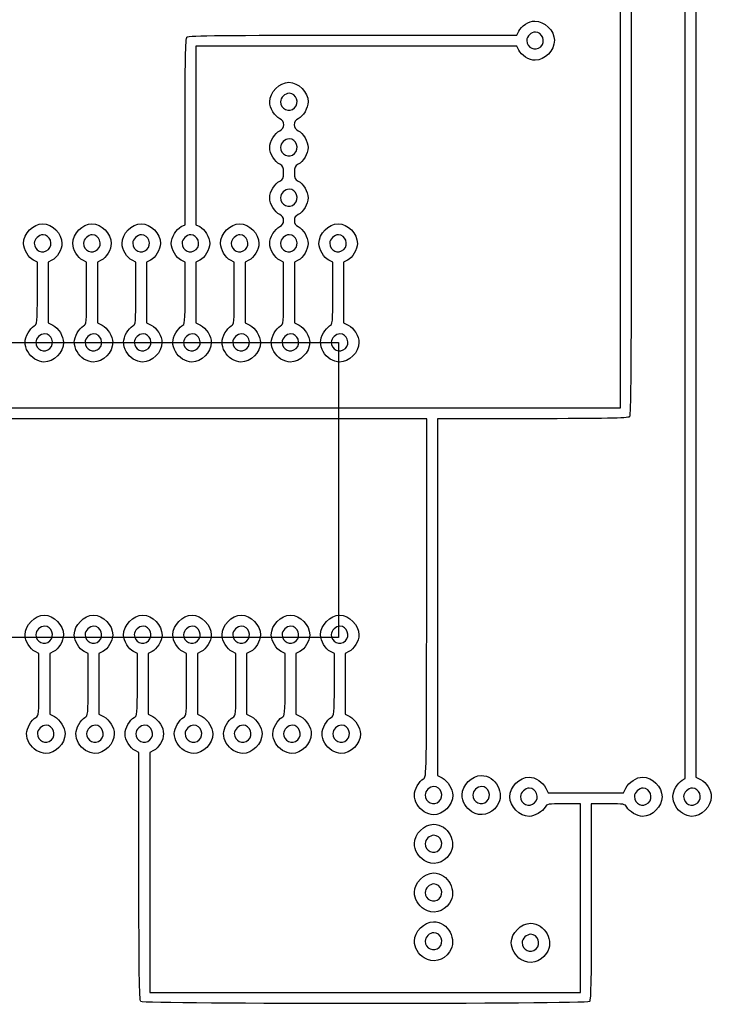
# Model space of a CAD drawing. Header units: millimetres. Extents: x 13 to 91, y 16 to 144.
# Tile 7 of 16: x 51 to 87, y 47 to 98. Entities that reach past the tile are written whole.
import ezdxf

# ---------------------------------------------------------------- set-up
doc = ezdxf.new("R2010")
doc.units = ezdxf.units.MM
doc.layers.add('Layer_1', color=7, linetype='CONTINUOUS')

msp = doc.modelspace()

# ---------------------------------------------------------------- linework, layer by layer
at = {"layer": 'Layer_1', "color": 7}
for points in [[(85.508338, 58.45443), (85.671716, 58.5437), (85.671716, 84.737159), (85.671716, 110.930622), (77.795246, 110.930622), (69.918776, 110.930622), (69.918776, 110.118333), (69.918776, 109.306044), (71.019849, 109.306044)], [(35.190888, 80.211403), (34.991805, 80.118792), (34.991805, 78.913397), (34.991805, 77.708002), (58.660994, 77.708002), (82.330183, 77.708002), (82.330183, 92.884767), (82.330183, 108.061534), (82.131099, 108.154144)], [(83.086189, 108.154144), (82.887105, 108.061534), (82.887105, 92.697941)], [(68.489832, 96.959251), (76.974102, 96.959251), (77.06481, 97.16251)], [(77.06481, 96.18739), (76.974102, 96.390649), (68.672821, 96.390649), (60.37154, 96.390649), (60.37154, 91.773641), (60.37154, 87.156631), (60.570624, 87.064021)], [(59.615534, 87.064021), (59.814618, 87.156631), (59.814618, 91.960467)], [(52.176829, 83.627531), (52.176829, 85.236213), (51.977746, 85.328823)], [(52.932835, 85.328823), (52.733751, 85.236213), (52.733751, 83.667374), (52.733751, 82.098535), (52.975951, 81.970662)], [(54.722759, 83.627531), (54.722759, 85.236213), (54.523675, 85.328823)], [(55.478765, 85.328823), (55.279681, 85.236213), (55.279681, 83.667374), (55.279681, 82.098535), (55.52188, 81.970662)], [(57.268689, 83.627531), (57.268689, 85.236213), (57.069605, 85.328823)], [(58.024694, 85.328823), (57.825611, 85.236213), (57.825611, 83.667374), (57.825611, 82.098535), (58.06781, 81.970662)], [(59.814618, 83.627531), (59.814618, 85.236213), (59.615534, 85.328823)], [(60.570624, 85.328823), (60.37154, 85.236213), (60.37154, 83.667374), (60.37154, 82.098535), (60.613739, 81.970662)], [(62.360548, 83.627531), (62.360548, 85.236213), (62.161464, 85.328823)], [(63.116554, 85.328823), (62.91747, 85.236213), (62.91747, 83.667374), (62.91747, 82.098535), (63.159669, 81.970662)], [(64.906477, 83.627531), (64.906477, 85.236213), (64.707394, 85.328823)], [(65.662483, 85.328823), (65.463399, 85.236213), (65.463399, 83.667374), (65.463399, 82.098535), (65.705599, 81.970662)], [(67.452407, 83.627531), (67.452407, 85.236213), (67.253323, 85.328823)], [(68.208413, 85.328823), (68.009329, 85.236213), (68.009329, 83.667374), (68.009329, 82.098535), (68.251528, 81.970662)], [(86.228638, 84.963829), (86.228638, 58.623386), (86.470837, 58.495507)], [(72.305585, 67.882163), (72.305585, 77.1394), (53.465706, 77.1394)], [(77.779334, 77.1394), (72.862507, 77.1394), (72.862507, 67.922006), (72.862507, 58.704615), (73.104706, 58.576736)], [(52.25639, 63.401535), (52.25639, 65.010217), (52.057306, 65.102827)], [(53.012396, 65.102827), (52.813312, 65.010217), (52.813312, 63.441378), (52.813312, 61.872542), (53.055511, 61.744663)], [(54.802319, 63.401535), (54.802319, 65.010217), (54.603236, 65.102827)], [(55.558325, 65.102827), (55.359241, 65.010217), (55.359241, 63.441378), (55.359241, 61.872542), (55.60144, 61.744663)], [(57.348249, 63.401535), (57.348249, 65.010217), (57.149165, 65.102827)], [(58.104255, 65.102827), (57.905171, 65.010217), (57.905171, 63.441378), (57.905171, 61.872542), (58.14737, 61.744663)], [(59.894178, 63.401535), (59.894178, 65.010217), (59.695095, 65.102827)], [(60.650184, 65.102827), (60.451101, 65.010217), (60.451101, 63.441378), (60.451101, 61.872542), (60.6933, 61.744663)], [(62.440108, 63.401535), (62.440108, 65.010217), (62.241024, 65.102827)], [(63.196114, 65.102827), (62.99703, 65.010217), (62.99703, 63.441378), (62.99703, 61.872542), (63.239229, 61.744663)], [(64.986038, 63.401535), (64.986038, 65.010217), (64.786954, 65.102827)], [(65.742044, 65.102827), (65.54296, 65.010217), (65.54296, 63.441378), (65.54296, 61.872542), (65.785159, 61.744663)], [(67.531967, 63.401535), (67.531967, 65.010217), (67.332884, 65.102827)], [(68.287973, 65.102827), (68.088889, 65.010217), (68.088889, 63.441378), (68.088889, 61.872542), (68.331088, 61.744663)], [(57.427809, 53.504998), (57.427809, 59.892798), (57.228725, 59.985407)], [(58.183815, 59.985407), (57.984731, 59.892798), (57.984731, 53.691825), (57.984731, 47.490851), (69.123173, 47.490851), (80.261615, 47.490851), (80.261615, 52.364585), (80.261615, 57.238319), (79.389251, 57.238319)], [(78.469689, 58.054199), (78.594935, 57.806921), (80.540076, 57.806921), (82.485217, 57.806921), (82.610464, 58.054199)], [(75.422062, 57.372753), (75.422062, 57.372404)], [(81.690902, 57.238319), (80.818537, 57.238319), (80.818537, 52.177759)], [(74.636587, 56.828885), (74.636587, 56.828536)], [(72.955693, 54.854657), (72.955693, 54.854308)], [(72.170217, 54.310789), (72.170217, 54.31044)], [(72.955693, 52.336561), (72.955693, 52.336212)], [(72.170217, 51.792693), (72.170217, 51.792344)]]:
    msp.add_lwpolyline(points, dxfattribs=at)
for points in [[(78.206673, 96.362624)], [(65.477025, 93.194697)], [(65.477025, 90.839059)], [(65.477025, 88.239734)], [(52.747377, 85.884096)], [(55.293307, 85.884096)], [(57.839236, 85.884096)], [(60.385166, 85.884096)], [(62.931095, 85.884096)], [(65.477025, 85.884096)], [(68.022955, 85.884096)], [(32.179047, 81.077888), (67.739048, 81.077888), (67.739048, 65.837888), (32.179047, 65.837888)], [(52.826937, 80.766675)], [(55.372867, 80.766675)], [(57.918796, 80.766675)], [(60.464726, 80.766675)], [(63.010656, 80.766675)], [(65.556585, 80.766675)], [(68.102515, 80.766675)], [(52.041462, 80.22281)], [(54.587391, 80.22281)], [(57.133321, 80.22281)], [(59.67925, 80.22281)], [(62.22518, 80.22281)], [(64.77111, 80.22281)], [(67.317039, 80.22281)], [(52.826937, 65.6581)], [(55.372867, 65.6581)], [(57.918796, 65.6581)], [(60.464726, 65.6581)], [(63.010656, 65.6581)], [(65.556585, 65.6581)], [(68.102515, 65.6581)], [(52.906498, 60.54068)], [(55.452427, 60.54068)], [(57.998357, 60.54068)], [(60.544286, 60.54068)], [(63.090216, 60.54068)], [(65.636146, 60.54068)], [(68.182075, 60.54068)], [(52.121022, 59.996812)], [(54.666951, 59.996812)], [(59.758811, 59.996812)], [(62.30474, 59.996812)], [(64.85067, 59.996812)], [(67.396599, 59.996812)], [(72.955693, 57.372753)], [(77.888432, 57.291524)], [(83.775894, 57.291524)], [(86.321824, 57.291524)], [(72.170217, 56.828885)], [(85.536348, 56.747656)], [(72.955693, 49.818465)], [(77.967992, 49.737236)], [(72.170217, 49.274597)], [(77.182516, 49.193368)], [(57.523282, 47.019724)]]:
    msp.add_lwpolyline(points, close=True, dxfattribs=at)
for points in [[(86.133165, 111.40175), (86.207029, 111.326337), (86.228638, 105.342538), (86.228638, 84.963829)], [(77.06481, 97.16251), (77.179199, 97.418832), (77.60723, 97.68961), (77.898647, 97.690008)], [(77.898647, 97.690008), (78.398577, 97.690689), (78.908145, 97.186853), (78.908793, 96.691224)], [(59.814618, 91.960467), (59.814618, 95.588478), (59.837985, 96.78816), (59.910091, 96.861777)], [(59.910091, 96.861777), (59.983151, 96.936369), (61.997037, 96.959251), (68.489832, 96.959251)], [(77.92841, 97.121709), (77.71549, 97.121709), (77.477005, 96.893136), (77.477005, 96.689064)], [(77.477005, 96.689064), (77.477005, 96.299737), (77.922772, 96.100309), (78.206673, 96.362624)], [(78.908793, 96.691224), (78.90947, 96.1731), (78.414884, 95.660196), (77.914586, 95.660196)], [(78.206673, 96.362624), (78.478934, 96.614184), (78.292888, 97.121709), (77.92841, 97.121709)], [(77.914586, 95.660196), (77.609364, 95.660196), (77.181668, 95.925536), (77.06481, 96.18739)], [(64.19103, 93.507023), (64.19103, 94.010098), (64.692492, 94.522384), (65.184938, 94.522384)], [(65.184938, 94.522384), (65.677385, 94.522384), (66.178847, 94.010098), (66.178847, 93.507023)], [(65.198762, 93.953782), (64.985842, 93.953782), (64.747357, 93.725209), (64.747357, 93.521137)], [(65.477025, 93.194697), (65.749286, 93.446257), (65.56324, 93.953782), (65.198762, 93.953782)], [(64.707394, 92.639424), (64.450918, 92.758733), (64.19103, 93.1954), (64.19103, 93.507023)], [(64.747357, 93.521137), (64.747357, 93.13181), (65.193124, 92.932382), (65.477025, 93.194697)], [(66.178847, 93.507023), (66.178847, 93.1954), (65.918959, 92.758733), (65.662483, 92.639424)], [(64.707394, 92.018984), (64.982804, 92.1471), (64.982804, 92.511308), (64.707394, 92.639424)], [(65.662483, 92.639424), (65.387073, 92.511308), (65.387073, 92.1471), (65.662483, 92.018984)], [(82.887105, 92.697941), (82.887105, 80.856786), (82.865218, 77.312001), (82.791633, 77.236874)], [(64.19103, 91.151385), (64.19103, 91.463008), (64.450918, 91.899675), (64.707394, 92.018984)], [(65.198762, 91.598144), (64.985842, 91.598144), (64.747357, 91.369571), (64.747357, 91.165498)], [(65.477025, 90.839059), (65.749286, 91.090619), (65.56324, 91.598144), (65.198762, 91.598144)], [(65.662483, 92.018984), (65.918959, 91.899675), (66.178847, 91.463008), (66.178847, 91.151385)], [(64.707394, 90.283786), (64.450918, 90.403095), (64.19103, 90.839762), (64.19103, 91.151385)], [(64.747357, 91.165498), (64.747357, 90.776172), (65.193124, 90.576744), (65.477025, 90.839059)], [(66.178847, 91.151385), (66.178847, 90.839762), (65.918959, 90.403095), (65.662483, 90.283786)], [(64.906477, 89.851723), (64.906477, 90.135063), (64.873571, 90.206485), (64.707394, 90.283786)], [(65.662483, 90.283786), (65.496309, 90.206485), (65.463399, 90.135063), (65.463399, 89.851723)], [(64.707394, 89.419659), (64.873568, 89.49696), (64.906477, 89.568382), (64.906477, 89.851723)], [(65.463399, 89.851723), (65.463399, 89.568382), (65.496306, 89.49696), (65.662483, 89.419659)], [(64.19103, 88.55206), (64.19103, 88.863683), (64.450918, 89.30035), (64.707394, 89.419659)], [(65.662483, 89.419659), (65.918959, 89.30035), (66.178847, 88.863683), (66.178847, 88.55206)], [(64.707394, 87.684462), (64.450918, 87.803771), (64.19103, 88.240437), (64.19103, 88.55206)], [(65.198762, 88.998819), (64.985842, 88.998819), (64.747357, 88.770246), (64.747357, 88.566174)], [(64.747357, 88.566174), (64.747357, 88.176847), (65.193124, 87.977419), (65.477025, 88.239734)], [(65.477025, 88.239734), (65.749286, 88.491294), (65.56324, 88.998819), (65.198762, 88.998819)], [(66.178847, 88.55206), (66.178847, 88.240437), (65.918959, 87.803771), (65.662483, 87.684462)], [(64.906477, 87.374241), (64.906477, 87.527585), (64.847682, 87.619201), (64.707394, 87.684462)], [(65.662483, 87.684462), (65.522194, 87.619201), (65.463399, 87.527585), (65.463399, 87.374241)], [(51.461382, 86.196422), (51.461382, 86.699497), (51.962844, 87.211783), (52.45529, 87.211783)], [(52.45529, 87.211783), (52.947737, 87.211783), (53.449199, 86.699497), (53.449199, 86.196422)], [(54.007311, 86.196422), (54.007311, 86.699497), (54.508774, 87.211783), (55.00122, 87.211783)], [(55.00122, 87.211783), (55.493666, 87.211783), (55.995129, 86.699497), (55.995129, 86.196422)], [(56.553241, 86.196422), (56.553241, 86.699497), (57.054703, 87.211783), (57.54715, 87.211783)], [(57.54715, 87.211783), (58.039596, 87.211783), (58.541058, 86.699497), (58.541058, 86.196422)], [(59.099171, 86.196422), (59.099171, 86.508045), (59.359059, 86.944712), (59.615534, 87.064021)], [(60.570624, 87.064021), (60.827099, 86.944712), (61.086988, 86.508045), (61.086988, 86.196422)], [(61.6451, 86.196422), (61.6451, 86.699497), (62.146562, 87.211783), (62.639009, 87.211783)], [(62.639009, 87.211783), (63.131455, 87.211783), (63.632917, 86.699497), (63.632917, 86.196422)], [(64.19103, 86.196422), (64.19103, 86.508045), (64.450918, 86.944712), (64.707394, 87.064021)], [(64.707394, 87.064021), (64.847683, 87.129281), (64.906477, 87.220897), (64.906477, 87.374241)], [(65.463399, 87.374241), (65.463399, 87.220897), (65.522195, 87.129281), (65.662483, 87.064021)], [(65.662483, 87.064021), (65.918959, 86.944712), (66.178847, 86.508045), (66.178847, 86.196422)], [(66.736959, 86.196422), (66.736959, 86.699497), (67.238422, 87.211783), (67.730868, 87.211783)], [(67.730868, 87.211783), (68.223314, 87.211783), (68.724777, 86.699497), (68.724777, 86.196422)], [(52.469114, 86.643181), (52.256194, 86.643181), (52.017709, 86.414608), (52.017709, 86.210536)], [(52.747377, 85.884096), (53.019638, 86.135656), (52.833592, 86.643181), (52.469114, 86.643181)], [(55.015044, 86.643181), (54.802124, 86.643181), (54.563638, 86.414608), (54.563638, 86.210536)], [(55.293307, 85.884096), (55.565568, 86.135656), (55.379521, 86.643181), (55.015044, 86.643181)], [(57.560973, 86.643181), (57.348053, 86.643181), (57.109568, 86.414608), (57.109568, 86.210536)], [(57.839236, 85.884096), (58.111497, 86.135656), (57.925451, 86.643181), (57.560973, 86.643181)], [(60.106903, 86.643181), (59.893983, 86.643181), (59.655498, 86.414608), (59.655498, 86.210536)], [(60.385166, 85.884096), (60.657427, 86.135656), (60.471381, 86.643181), (60.106903, 86.643181)], [(62.652832, 86.643181), (62.439912, 86.643181), (62.201427, 86.414608), (62.201427, 86.210536)], [(62.931095, 85.884096), (63.203356, 86.135656), (63.01731, 86.643181), (62.652832, 86.643181)], [(65.198762, 86.643181), (64.985842, 86.643181), (64.747357, 86.414608), (64.747357, 86.210536)], [(65.477025, 85.884096), (65.749286, 86.135656), (65.56324, 86.643181), (65.198762, 86.643181)], [(67.744692, 86.643181), (67.531772, 86.643181), (67.293286, 86.414608), (67.293286, 86.210536)], [(68.022955, 85.884096), (68.295216, 86.135656), (68.109169, 86.643181), (67.744692, 86.643181)], [(51.977746, 85.328823), (51.72127, 85.448132), (51.461382, 85.884799), (51.461382, 86.196422)], [(52.017709, 86.210536), (52.017709, 85.821209), (52.463476, 85.621781), (52.747377, 85.884096)], [(53.449199, 86.196422), (53.449199, 85.884799), (53.189311, 85.448132), (52.932835, 85.328823)], [(54.523675, 85.328823), (54.2672, 85.448132), (54.007311, 85.884799), (54.007311, 86.196422)], [(54.563638, 86.210536), (54.563638, 85.821209), (55.009406, 85.621781), (55.293307, 85.884096)], [(55.995129, 86.196422), (55.995129, 85.884799), (55.73524, 85.448132), (55.478765, 85.328823)], [(57.069605, 85.328823), (56.81313, 85.448132), (56.553241, 85.884799), (56.553241, 86.196422)], [(57.109568, 86.210536), (57.109568, 85.821209), (57.555336, 85.621781), (57.839236, 85.884096)], [(58.541058, 86.196422), (58.541058, 85.884799), (58.28117, 85.448132), (58.024694, 85.328823)], [(59.615534, 85.328823), (59.359059, 85.448132), (59.099171, 85.884799), (59.099171, 86.196422)], [(59.655498, 86.210536), (59.655498, 85.821209), (60.101265, 85.621781), (60.385166, 85.884096)], [(61.086988, 86.196422), (61.086988, 85.884799), (60.827099, 85.448132), (60.570624, 85.328823)], [(62.161464, 85.328823), (61.904989, 85.448132), (61.6451, 85.884799), (61.6451, 86.196422)], [(62.201427, 86.210536), (62.201427, 85.821209), (62.647195, 85.621781), (62.931095, 85.884096)], [(63.632917, 86.196422), (63.632917, 85.884799), (63.373029, 85.448132), (63.116554, 85.328823)], [(64.707394, 85.328823), (64.450918, 85.448132), (64.19103, 85.884799), (64.19103, 86.196422)], [(64.747357, 86.210536), (64.747357, 85.821209), (65.193124, 85.621781), (65.477025, 85.884096)], [(66.178847, 86.196422), (66.178847, 85.884799), (65.918959, 85.448132), (65.662483, 85.328823)], [(67.253323, 85.328823), (66.996848, 85.448132), (66.736959, 85.884799), (66.736959, 86.196422)], [(67.293286, 86.210536), (67.293286, 85.821209), (67.739054, 85.621781), (68.022955, 85.884096)], [(68.724777, 86.196422), (68.724777, 85.884799), (68.464888, 85.448132), (68.208413, 85.328823)], [(52.013452, 81.929578), (52.169805, 82.015012), (52.176829, 82.088011), (52.176829, 83.627531)], [(54.559381, 81.929578), (54.715735, 82.015012), (54.722759, 82.088011), (54.722759, 83.627531)], [(57.105311, 81.929578), (57.261664, 82.015012), (57.268689, 82.088011), (57.268689, 83.627531)], [(59.65124, 81.929578), (59.807594, 82.015012), (59.814618, 82.088011), (59.814618, 83.627531)], [(62.19717, 81.929578), (62.353523, 82.015012), (62.360548, 82.088011), (62.360548, 83.627531)], [(64.7431, 81.929578), (64.899453, 82.015012), (64.906477, 82.088011), (64.906477, 83.627531)], [(67.289029, 81.929578), (67.445383, 82.015012), (67.452407, 82.088011), (67.452407, 83.627531)], [(51.540645, 81.095275), (51.541003, 81.36974), (51.788662, 81.806751), (52.013452, 81.929578)], [(52.975951, 81.970662), (53.274906, 81.812823), (53.528759, 81.403367), (53.528759, 81.079001)], [(54.086574, 81.095275), (54.086933, 81.36974), (54.334591, 81.806751), (54.559381, 81.929578)], [(55.52188, 81.970662), (55.820836, 81.812823), (56.074689, 81.403367), (56.074689, 81.079001)], [(56.632504, 81.095275), (56.632863, 81.36974), (56.880521, 81.806751), (57.105311, 81.929578)], [(58.06781, 81.970662), (58.366766, 81.812823), (58.620619, 81.403367), (58.620619, 81.079001)], [(59.178433, 81.095275), (59.178792, 81.36974), (59.426451, 81.806751), (59.65124, 81.929578)], [(60.613739, 81.970662), (60.912695, 81.812823), (61.166548, 81.403367), (61.166548, 81.079001)], [(61.724363, 81.095275), (61.724722, 81.36974), (61.97238, 81.806751), (62.19717, 81.929578)], [(63.159669, 81.970662), (63.458625, 81.812823), (63.712478, 81.403367), (63.712478, 81.079001)], [(64.270293, 81.095275), (64.270651, 81.36974), (64.51831, 81.806751), (64.7431, 81.929578)], [(65.705599, 81.970662), (66.004554, 81.812823), (66.258407, 81.403367), (66.258407, 81.079001)], [(66.816222, 81.095275), (66.816581, 81.36974), (67.064239, 81.806751), (67.289029, 81.929578)], [(68.251528, 81.970662), (68.550484, 81.812823), (68.804337, 81.403367), (68.804337, 81.079001)], [(52.548674, 81.52576), (52.335754, 81.52576), (52.097269, 81.297187), (52.097269, 81.093115)], [(52.826937, 80.766675), (53.099198, 81.018236), (52.913152, 81.52576), (52.548674, 81.52576)], [(55.094604, 81.52576), (54.881684, 81.52576), (54.643199, 81.297187), (54.643199, 81.093115)], [(55.372867, 80.766675), (55.645128, 81.018236), (55.459082, 81.52576), (55.094604, 81.52576)], [(57.640534, 81.52576), (57.427613, 81.52576), (57.189128, 81.297187), (57.189128, 81.093115)], [(57.918796, 80.766675), (58.191057, 81.018236), (58.005011, 81.52576), (57.640534, 81.52576)], [(60.186463, 81.52576), (59.973543, 81.52576), (59.735058, 81.297187), (59.735058, 81.093115)], [(60.464726, 80.766675), (60.736987, 81.018236), (60.550941, 81.52576), (60.186463, 81.52576)], [(62.732393, 81.52576), (62.519473, 81.52576), (62.280987, 81.297187), (62.280987, 81.093115)], [(63.010656, 80.766675), (63.282917, 81.018236), (63.09687, 81.52576), (62.732393, 81.52576)], [(65.278322, 81.52576), (65.065402, 81.52576), (64.826917, 81.297187), (64.826917, 81.093115)], [(65.556585, 80.766675), (65.828846, 81.018236), (65.6428, 81.52576), (65.278322, 81.52576)], [(67.824252, 81.52576), (67.611332, 81.52576), (67.372847, 81.297187), (67.372847, 81.093115)], [(68.102515, 80.766675), (68.374776, 81.018236), (68.18873, 81.52576), (67.824252, 81.52576)], [(52.041462, 80.22281), (51.747888, 80.405566), (51.540216, 80.767349), (51.540645, 81.095275)], [(52.097269, 81.093115), (52.097269, 80.703788), (52.543037, 80.50436), (52.826937, 80.766675)], [(53.528759, 81.079001), (53.528759, 80.568211), (53.026392, 80.063252), (52.518912, 80.063944)], [(54.587391, 80.22281), (54.293818, 80.405566), (54.086145, 80.767349), (54.086574, 81.095275)], [(54.643199, 81.093115), (54.643199, 80.703788), (55.088966, 80.50436), (55.372867, 80.766675)], [(56.074689, 81.079001), (56.074689, 80.568211), (55.572321, 80.063252), (55.064841, 80.063944)], [(57.133321, 80.22281), (56.839747, 80.405566), (56.632075, 80.767349), (56.632504, 81.095275)], [(57.189128, 81.093115), (57.189128, 80.703788), (57.634896, 80.50436), (57.918796, 80.766675)], [(58.620619, 81.079001), (58.620619, 80.568211), (58.118251, 80.063252), (57.610771, 80.063944)], [(59.67925, 80.22281), (59.385677, 80.405566), (59.178005, 80.767349), (59.178433, 81.095275)], [(59.735058, 81.093115), (59.735058, 80.703788), (60.180826, 80.50436), (60.464726, 80.766675)], [(61.166548, 81.079001), (61.166548, 80.568211), (60.664181, 80.063252), (60.1567, 80.063944)], [(62.22518, 80.22281), (61.931606, 80.405566), (61.723934, 80.767349), (61.724363, 81.095275)], [(62.280987, 81.093115), (62.280987, 80.703788), (62.726755, 80.50436), (63.010656, 80.766675)], [(63.712478, 81.079001), (63.712478, 80.568211), (63.21011, 80.063252), (62.70263, 80.063944)], [(64.77111, 80.22281), (64.477536, 80.405566), (64.269864, 80.767349), (64.270293, 81.095275)], [(64.826917, 81.093115), (64.826917, 80.703788), (65.272685, 80.50436), (65.556585, 80.766675)], [(66.258407, 81.079001), (66.258407, 80.568211), (65.75604, 80.063252), (65.24856, 80.063944)], [(67.317039, 80.22281), (67.023466, 80.405566), (66.815793, 80.767349), (66.816222, 81.095275)], [(67.372847, 81.093115), (67.372847, 80.703788), (67.818614, 80.50436), (68.102515, 80.766675)], [(68.804337, 81.079001), (68.804337, 80.568211), (68.301969, 80.063252), (67.794489, 80.063944)], [(52.518912, 80.063944), (52.396404, 80.06411), (52.181551, 80.135604), (52.041462, 80.22281)], [(55.064841, 80.063944), (54.942333, 80.06411), (54.727481, 80.135604), (54.587391, 80.22281)], [(57.610771, 80.063944), (57.488263, 80.06411), (57.273411, 80.135604), (57.133321, 80.22281)], [(60.1567, 80.063944), (60.034193, 80.06411), (59.81934, 80.135604), (59.67925, 80.22281)], [(62.70263, 80.063944), (62.580122, 80.06411), (62.36527, 80.135604), (62.22518, 80.22281)], [(65.24856, 80.063944), (65.126052, 80.06411), (64.911199, 80.135604), (64.77111, 80.22281)], [(67.794489, 80.063944), (67.671981, 80.06411), (67.457129, 80.135604), (67.317039, 80.22281)], [(53.465706, 77.1394), (38.918548, 77.1394), (34.604074, 77.161608), (34.530355, 77.236874)], [(82.791633, 77.236874), (82.71944, 77.163167), (81.497452, 77.1394), (77.779334, 77.1394)], [(72.142207, 58.535658), (72.305538, 58.624897), (72.305585, 58.62765), (72.305585, 67.882163)], [(51.540942, 65.970426), (51.540942, 66.473501), (52.042404, 66.985787), (52.534851, 66.985787)], [(52.534851, 66.985787), (53.027297, 66.985787), (53.528759, 66.473501), (53.528759, 65.970426)], [(54.086872, 65.970426), (54.086872, 66.473501), (54.588334, 66.985787), (55.08078, 66.985787)], [(55.08078, 66.985787), (55.573227, 66.985787), (56.074689, 66.473501), (56.074689, 65.970426)], [(56.632504, 65.954153), (56.631826, 66.472276), (57.126413, 66.98518), (57.62671, 66.98518)], [(57.62671, 66.98518), (58.127007, 66.98518), (58.621594, 66.472276), (58.620916, 65.954153)], [(59.178731, 65.970426), (59.178731, 66.473501), (59.680193, 66.985787), (60.17264, 66.985787)], [(60.17264, 66.985787), (60.665086, 66.985787), (61.166548, 66.473501), (61.166548, 65.970426)], [(61.724661, 65.970426), (61.724661, 66.473501), (62.226123, 66.985787), (62.718569, 66.985787)], [(62.718569, 66.985787), (63.211016, 66.985787), (63.712478, 66.473501), (63.712478, 65.970426)], [(64.27059, 65.970426), (64.27059, 66.473501), (64.772052, 66.985787), (65.264499, 66.985787)], [(65.264499, 66.985787), (65.756945, 66.985787), (66.258407, 66.473501), (66.258407, 65.970426)], [(66.81652, 65.970426), (66.81652, 66.473501), (67.317982, 66.985787), (67.810428, 66.985787)], [(67.810428, 66.985787), (68.302875, 66.985787), (68.804337, 66.473501), (68.804337, 65.970426)], [(52.548674, 66.417185), (52.335754, 66.417185), (52.097269, 66.188612), (52.097269, 65.984539)], [(52.826937, 65.6581), (53.099198, 65.90966), (52.913152, 66.417185), (52.548674, 66.417185)], [(55.094604, 66.417185), (54.881684, 66.417185), (54.643199, 66.188612), (54.643199, 65.984539)], [(55.372867, 65.6581), (55.645128, 65.90966), (55.459082, 66.417185), (55.094604, 66.417185)], [(57.640534, 66.417185), (57.427613, 66.417185), (57.189128, 66.188612), (57.189128, 65.984539)], [(57.918796, 65.6581), (58.191057, 65.90966), (58.005011, 66.417185), (57.640534, 66.417185)], [(60.186463, 66.417185), (59.973543, 66.417185), (59.735058, 66.188612), (59.735058, 65.984539)], [(60.464726, 65.6581), (60.736987, 65.90966), (60.550941, 66.417185), (60.186463, 66.417185)], [(62.732393, 66.417185), (62.519473, 66.417185), (62.280987, 66.188612), (62.280987, 65.984539)], [(63.010656, 65.6581), (63.282917, 65.90966), (63.09687, 66.417185), (62.732393, 66.417185)], [(65.278322, 66.417185), (65.065402, 66.417185), (64.826917, 66.188612), (64.826917, 65.984539)], [(65.556585, 65.6581), (65.828846, 65.90966), (65.6428, 66.417185), (65.278322, 66.417185)], [(67.824252, 66.417185), (67.611332, 66.417185), (67.372847, 66.188612), (67.372847, 65.984539)], [(68.102515, 65.6581), (68.374776, 65.90966), (68.18873, 66.417185), (67.824252, 66.417185)], [(52.057306, 65.102827), (51.800831, 65.222136), (51.540942, 65.658803), (51.540942, 65.970426)], [(52.097269, 65.984539), (52.097269, 65.595213), (52.543037, 65.395785), (52.826937, 65.6581)], [(53.528759, 65.970426), (53.528759, 65.658803), (53.268871, 65.222136), (53.012396, 65.102827)], [(54.603236, 65.102827), (54.34676, 65.222136), (54.086872, 65.658803), (54.086872, 65.970426)], [(54.643199, 65.984539), (54.643199, 65.595213), (55.088966, 65.395785), (55.372867, 65.6581)], [(56.074689, 65.970426), (56.074689, 65.658803), (55.8148, 65.222136), (55.558325, 65.102827)], [(57.149165, 65.102827), (56.898109, 65.219616), (56.632893, 65.656623), (56.632504, 65.954153)], [(57.189128, 65.984539), (57.189128, 65.595213), (57.634896, 65.395785), (57.918796, 65.6581)], [(58.620916, 65.954153), (58.620527, 65.656623), (58.355311, 65.219616), (58.104255, 65.102827)], [(59.695095, 65.102827), (59.438619, 65.222136), (59.178731, 65.658803), (59.178731, 65.970426)], [(59.735058, 65.984539), (59.735058, 65.595213), (60.180826, 65.395785), (60.464726, 65.6581)], [(61.166548, 65.970426), (61.166548, 65.658803), (60.90666, 65.222136), (60.650184, 65.102827)], [(62.241024, 65.102827), (61.984549, 65.222136), (61.724661, 65.658803), (61.724661, 65.970426)], [(62.280987, 65.984539), (62.280987, 65.595213), (62.726755, 65.395785), (63.010656, 65.6581)], [(63.712478, 65.970426), (63.712478, 65.658803), (63.452589, 65.222136), (63.196114, 65.102827)], [(64.786954, 65.102827), (64.530479, 65.222136), (64.27059, 65.658803), (64.27059, 65.970426)], [(64.826917, 65.984539), (64.826917, 65.595213), (65.272685, 65.395785), (65.556585, 65.6581)], [(66.258407, 65.970426), (66.258407, 65.658803), (65.998519, 65.222136), (65.742044, 65.102827)], [(67.332884, 65.102827), (67.076408, 65.222136), (66.81652, 65.658803), (66.81652, 65.970426)], [(67.372847, 65.984539), (67.372847, 65.595213), (67.818614, 65.395785), (68.102515, 65.6581)], [(68.804337, 65.970426), (68.804337, 65.658803), (68.544448, 65.222136), (68.287973, 65.102827)], [(52.093012, 61.703586), (52.249365, 61.789014), (52.25639, 61.862014), (52.25639, 63.401535)], [(54.638941, 61.703586), (54.795295, 61.789014), (54.802319, 61.862014), (54.802319, 63.401535)], [(57.184871, 61.703586), (57.341225, 61.789014), (57.348249, 61.862014), (57.348249, 63.401535)], [(59.730801, 61.703586), (59.887154, 61.789014), (59.894178, 61.862014), (59.894178, 63.401535)], [(62.27673, 61.703586), (62.433084, 61.789014), (62.440108, 61.862014), (62.440108, 63.401535)], [(64.82266, 61.703586), (64.979013, 61.789014), (64.986038, 61.862014), (64.986038, 63.401535)], [(67.368589, 61.703586), (67.524943, 61.789014), (67.531967, 61.862014), (67.531967, 63.401535)], [(51.620205, 60.869275), (51.620564, 61.14374), (51.868222, 61.580759), (52.093012, 61.703586)], [(53.055511, 61.744663), (53.354467, 61.586827), (53.60832, 61.177368), (53.60832, 60.853005)], [(54.166134, 60.869275), (54.166493, 61.14374), (54.414152, 61.580759), (54.638941, 61.703586)], [(55.60144, 61.744663), (55.900396, 61.586827), (56.154249, 61.177368), (56.154249, 60.853005)], [(56.712362, 60.853005), (56.712362, 61.1414), (56.95484, 61.577892), (57.184871, 61.703586)], [(58.14737, 61.744663), (58.446326, 61.586827), (58.700179, 61.177368), (58.700179, 60.853005)], [(59.257994, 60.869275), (59.258352, 61.14374), (59.506011, 61.580759), (59.730801, 61.703586)], [(60.6933, 61.744663), (60.992255, 61.586827), (61.246108, 61.177368), (61.246108, 60.853005)], [(61.803923, 60.869275), (61.804282, 61.14374), (62.051941, 61.580759), (62.27673, 61.703586)], [(63.239229, 61.744663), (63.538185, 61.586827), (63.792038, 61.177368), (63.792038, 60.853005)], [(64.349853, 60.869275), (64.350212, 61.14374), (64.59787, 61.580759), (64.82266, 61.703586)], [(65.785159, 61.744663), (66.084115, 61.586827), (66.337968, 61.177368), (66.337968, 60.853005)], [(66.895782, 60.869275), (66.896141, 61.14374), (67.1438, 61.580759), (67.368589, 61.703586)], [(68.331088, 61.744663), (68.630044, 61.586827), (68.883897, 61.177368), (68.883897, 60.853005)], [(52.628235, 61.299764), (52.415315, 61.299764), (52.176829, 61.071194), (52.176829, 60.867123)], [(52.906498, 60.54068), (53.178759, 60.792238), (52.992712, 61.299764), (52.628235, 61.299764)], [(55.174164, 61.299764), (54.961244, 61.299764), (54.722759, 61.071194), (54.722759, 60.867123)], [(55.452427, 60.54068), (55.724688, 60.792238), (55.538642, 61.299764), (55.174164, 61.299764)], [(57.720094, 61.299764), (57.507174, 61.299764), (57.268689, 61.071194), (57.268689, 60.867123)], [(57.998357, 60.54068), (58.270618, 60.792238), (58.084572, 61.299764), (57.720094, 61.299764)], [(60.266023, 61.299764), (60.053103, 61.299764), (59.814618, 61.071194), (59.814618, 60.867123)], [(60.544286, 60.54068), (60.816547, 60.792238), (60.630501, 61.299764), (60.266023, 61.299764)], [(62.811953, 61.299764), (62.599033, 61.299764), (62.360548, 61.071194), (62.360548, 60.867123)], [(63.090216, 60.54068), (63.362477, 60.792238), (63.176431, 61.299764), (62.811953, 61.299764)], [(65.357883, 61.299764), (65.144963, 61.299764), (64.906477, 61.071194), (64.906477, 60.867123)], [(65.636146, 60.54068), (65.908407, 60.792238), (65.72236, 61.299764), (65.357883, 61.299764)], [(67.903812, 61.299764), (67.690892, 61.299764), (67.452407, 61.071194), (67.452407, 60.867123)], [(68.182075, 60.54068), (68.454336, 60.792238), (68.26829, 61.299764), (67.903812, 61.299764)], [(52.121022, 59.996812), (51.827448, 60.179569), (51.619776, 60.541354), (51.620205, 60.869275)], [(52.176829, 60.867123), (52.176829, 60.477793), (52.622597, 60.278368), (52.906498, 60.54068)], [(53.60832, 60.853005), (53.60832, 60.342214), (53.105952, 59.837254), (52.598472, 59.837945)], [(54.666951, 59.996812), (54.373378, 60.179569), (54.165706, 60.541354), (54.166134, 60.869275)], [(54.722759, 60.867123), (54.722759, 60.477793), (55.168527, 60.278368), (55.452427, 60.54068)], [(56.154249, 60.853005), (56.154249, 60.342214), (55.651882, 59.837254), (55.144402, 59.837945)], [(57.228725, 59.985407), (56.97225, 60.104717), (56.712362, 60.541379), (56.712362, 60.853005)], [(57.268689, 60.867123), (57.268689, 60.477793), (57.714456, 60.278368), (57.998357, 60.54068)], [(58.700179, 60.853005), (58.700179, 60.541379), (58.44029, 60.104717), (58.183815, 59.985407)], [(59.758811, 59.996812), (59.465237, 60.179569), (59.257565, 60.541354), (59.257994, 60.869275)], [(59.814618, 60.867123), (59.814618, 60.477793), (60.260386, 60.278368), (60.544286, 60.54068)], [(61.246108, 60.853005), (61.246108, 60.342214), (60.743741, 59.837254), (60.236261, 59.837945)], [(62.30474, 59.996812), (62.011167, 60.179569), (61.803494, 60.541354), (61.803923, 60.869275)], [(62.360548, 60.867123), (62.360548, 60.477793), (62.806315, 60.278368), (63.090216, 60.54068)], [(63.792038, 60.853005), (63.792038, 60.342214), (63.28967, 59.837254), (62.78219, 59.837945)], [(64.85067, 59.996812), (64.557096, 60.179569), (64.349424, 60.541354), (64.349853, 60.869275)], [(64.906477, 60.867123), (64.906477, 60.477793), (65.352245, 60.278368), (65.636146, 60.54068)], [(66.337968, 60.853005), (66.337968, 60.342214), (65.8356, 59.837254), (65.32812, 59.837945)], [(67.396599, 59.996812), (67.103026, 60.179569), (66.895354, 60.541354), (66.895782, 60.869275)], [(67.452407, 60.867123), (67.452407, 60.477793), (67.898175, 60.278368), (68.182075, 60.54068)], [(68.883897, 60.853005), (68.883897, 60.342214), (68.38153, 59.837254), (67.87405, 59.837945)], [(52.598472, 59.837945), (52.475964, 59.838115), (52.261112, 59.909588), (52.121022, 59.996812)], [(55.144402, 59.837945), (55.021894, 59.838115), (54.807041, 59.909588), (54.666951, 59.996812)], [(60.236261, 59.837945), (60.113753, 59.838115), (59.8989, 59.909588), (59.758811, 59.996812)], [(62.78219, 59.837945), (62.659683, 59.838115), (62.44483, 59.909588), (62.30474, 59.996812)], [(65.32812, 59.837945), (65.205612, 59.838115), (64.99076, 59.909588), (64.85067, 59.996812)], [(67.87405, 59.837945), (67.751542, 59.838115), (67.536689, 59.909588), (67.396599, 59.996812)], [(71.6694, 57.701348), (71.669759, 57.975813), (71.917418, 58.412832), (72.142207, 58.535658)], [(73.104706, 58.576736), (73.403662, 58.4189), (73.657515, 58.009441), (73.657515, 57.685078)], [(74.13577, 57.700999), (74.136408, 58.189315), (74.645034, 58.700439), (75.129976, 58.700439)], [(75.129976, 58.700439), (75.876831, 58.700439), (76.382039, 57.754537), (75.959087, 57.148098)], [(76.602437, 57.603849), (76.602437, 58.114641), (77.104804, 58.6196), (77.612284, 58.61891)], [(77.612284, 58.61891), (77.915808, 58.618496), (78.318065, 58.35356), (78.469689, 58.054199)], [(82.610464, 58.054199), (82.762087, 58.35356), (83.164344, 58.618496), (83.467868, 58.61891)], [(83.467868, 58.61891), (83.975348, 58.6196), (84.477716, 58.114641), (84.477716, 57.603849)], [(72.67743, 58.131837), (72.46451, 58.131837), (72.226025, 57.903267), (72.226025, 57.699196)], [(72.955693, 57.372753), (73.227954, 57.624311), (73.041908, 58.131837), (72.67743, 58.131837)], [(75.1438, 58.131837), (74.930879, 58.131837), (74.692394, 57.903267), (74.692394, 57.699196)], [(75.422062, 57.372404), (75.694323, 57.624311), (75.508277, 58.131837), (75.1438, 58.131837)], [(77.610169, 58.050608), (77.397249, 58.050608), (77.158764, 57.822038), (77.158764, 57.617967)], [(77.888432, 57.291524), (78.160693, 57.543082), (77.974647, 58.050608), (77.610169, 58.050608)], [(83.497631, 58.050608), (83.284711, 58.050608), (83.046226, 57.822038), (83.046226, 57.617967)], [(83.775894, 57.291524), (84.048155, 57.543082), (83.862109, 58.050608), (83.497631, 58.050608)], [(85.035531, 57.620119), (85.03589, 57.894584), (85.283548, 58.331603), (85.508338, 58.45443)], [(86.043561, 58.050608), (85.830641, 58.050608), (85.592155, 57.822038), (85.592155, 57.617967)], [(86.321824, 57.291524), (86.594085, 57.543082), (86.408038, 58.050608), (86.043561, 58.050608)], [(86.470837, 58.495507), (86.769793, 58.337671), (87.023646, 57.928212), (87.023646, 57.603849)], [(72.170217, 56.828885), (71.876644, 57.011642), (71.668972, 57.373427), (71.6694, 57.701348)], [(72.226025, 57.699196), (72.226025, 57.309866), (72.671793, 57.110441), (72.955693, 57.372753)], [(73.657515, 57.685078), (73.657515, 57.174286), (73.155148, 56.669327), (72.647668, 56.670017)], [(74.636587, 56.828536), (74.343013, 57.011293), (74.135341, 57.373078), (74.13577, 57.700999)], [(74.692394, 57.699196), (74.692394, 57.309866), (75.138162, 57.110441), (75.422062, 57.372753)], [(77.612284, 56.588789), (77.104804, 56.588098), (76.602437, 57.093058), (76.602437, 57.603849)], [(77.158764, 57.617967), (77.158764, 57.228637), (77.604531, 57.029212), (77.888432, 57.291524)], [(83.046226, 57.617967), (83.046226, 57.228637), (83.491993, 57.029212), (83.775894, 57.291524)], [(84.477716, 57.603849), (84.477716, 57.093058), (83.975348, 56.588098), (83.467868, 56.588789)], [(85.536348, 56.747656), (85.242774, 56.930413), (85.035102, 57.292198), (85.035531, 57.620119)], [(85.592155, 57.617967), (85.592155, 57.228637), (86.037923, 57.029212), (86.321824, 57.291524)], [(87.023646, 57.603849), (87.023646, 57.093058), (86.521278, 56.588098), (86.013798, 56.588789)], [(75.959087, 57.148098), (75.629347, 56.675305), (75.091734, 56.545542), (74.636587, 56.828885)], [(78.42945, 57.071516), (78.309146, 56.842012), (77.881111, 56.589154), (77.612284, 56.588789)], [(79.389251, 57.238319), (78.590736, 57.238319), (78.509485, 57.224185), (78.42945, 57.071516)], [(82.650703, 57.071516), (82.570668, 57.224202), (82.489417, 57.238319), (81.690902, 57.238319)], [(83.467868, 56.588789), (83.199041, 56.589154), (82.771007, 56.842012), (82.650703, 57.071516)], [(72.647668, 56.670017), (72.52516, 56.670188), (72.310307, 56.741661), (72.170217, 56.828885)], [(86.013798, 56.588789), (85.89129, 56.588959), (85.676438, 56.660432), (85.536348, 56.747656)], [(71.6694, 55.182903), (71.670039, 55.671219), (72.178664, 56.182343), (72.663607, 56.182343)], [(72.663607, 56.182343), (73.410461, 56.182343), (73.91567, 55.236441), (73.492717, 54.630002)], [(72.67743, 55.613741), (72.46451, 55.613741), (72.226025, 55.385171), (72.226025, 55.1811)], [(72.955693, 54.854308), (73.227954, 55.106215), (73.041908, 55.613741), (72.67743, 55.613741)], [(72.170217, 54.31044), (71.876644, 54.493197), (71.668972, 54.854982), (71.6694, 55.182903)], [(72.226025, 55.1811), (72.226025, 54.79177), (72.671793, 54.592345), (72.955693, 54.854657)], [(73.492717, 54.630002), (73.162978, 54.15721), (72.625365, 54.027446), (72.170217, 54.310789)], [(57.523282, 47.019724), (57.450643, 47.093886), (57.427809, 48.645016), (57.427809, 53.504998)], [(71.6694, 52.664807), (71.670039, 53.153123), (72.178664, 53.664248), (72.663607, 53.664248)], [(72.663607, 53.664248), (73.410461, 53.664248), (73.91567, 52.718345), (73.492717, 52.111906)], [(72.67743, 53.095645), (72.46451, 53.095645), (72.226025, 52.867075), (72.226025, 52.663004)], [(72.955693, 52.336212), (73.227954, 52.588119), (73.041908, 53.095645), (72.67743, 53.095645)], [(72.170217, 51.792344), (71.876644, 51.975101), (71.668972, 52.336886), (71.6694, 52.664807)], [(72.226025, 52.663004), (72.226025, 52.273674), (72.671793, 52.074249), (72.955693, 52.336561)], [(73.492717, 52.111906), (73.162978, 51.639114), (72.625365, 51.50935), (72.170217, 51.792693)], [(80.818537, 52.177759), (80.818537, 48.350074), (80.795282, 47.093455), (80.723065, 47.019724)], [(71.6694, 50.147061), (71.670039, 50.635027), (72.178664, 51.146152), (72.663607, 51.146152)], [(72.663607, 51.146152), (73.410461, 51.146152), (73.91567, 50.200249), (73.492717, 49.593811)], [(76.681699, 50.065832), (76.682337, 50.553798), (77.190963, 51.064923), (77.675906, 51.064923)], [(77.675906, 51.064923), (78.42276, 51.064923), (78.927969, 50.11902), (78.505016, 49.512582)], [(72.67743, 50.577549), (72.46451, 50.577549), (72.226025, 50.348979), (72.226025, 50.144908)], [(72.955693, 49.818465), (73.227954, 50.070023), (73.041908, 50.577549), (72.67743, 50.577549)], [(77.689729, 50.49632), (77.476809, 50.49632), (77.238324, 50.26775), (77.238324, 50.063679)], [(77.967992, 49.737236), (78.240253, 49.988794), (78.054207, 50.49632), (77.689729, 50.49632)], [(72.170217, 49.274597), (71.876644, 49.457354), (71.668972, 49.81914), (71.6694, 50.147061)], [(72.226025, 50.144908), (72.226025, 49.755578), (72.671793, 49.556153), (72.955693, 49.818465)], [(77.182516, 49.193368), (76.888943, 49.376125), (76.681271, 49.737911), (76.681699, 50.065832)], [(77.238324, 50.063679), (77.238324, 49.674349), (77.684092, 49.474924), (77.967992, 49.737236)], [(73.492717, 49.593811), (73.162978, 49.121018), (72.625365, 48.991255), (72.170217, 49.274597)], [(78.505016, 49.512582), (78.175277, 49.039789), (77.637664, 48.910026), (77.182516, 49.193368)], [(80.723065, 47.019724), (80.5843, 46.878052), (57.662047, 46.878052), (57.523282, 47.019724)]]:
    msp.add_open_spline(points, degree=3, dxfattribs=at)

doc.saveas('drawing.dxf')
